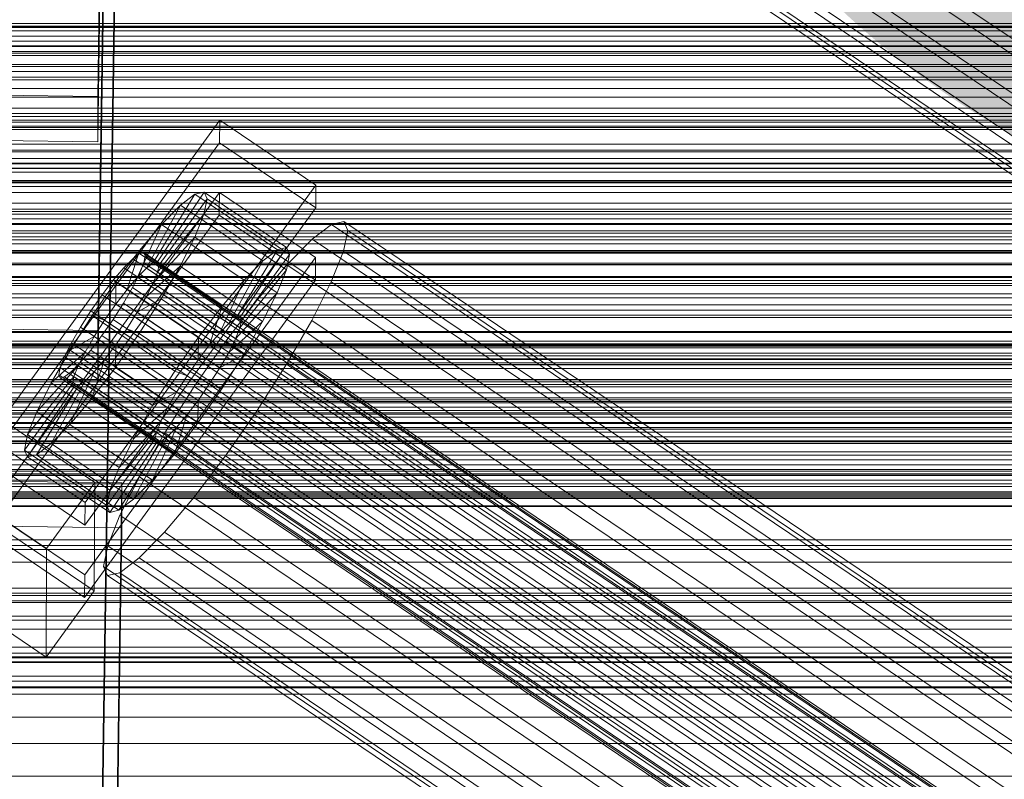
# Model space of a CAD drawing. Header units: millimetres. Extents: x -1970 to 61924, y -58230 to 6847.
# Tile 149 of 256: x -370 to -252, y -33507 to -33417. Entities that reach past the tile are written whole.
import ezdxf

# ---------------------------------------------------------------- set-up
doc = ezdxf.new("R2010")
doc.units = ezdxf.units.MM
for name, color, linetype, lineweight in [('COTAS_O', 1, 'Continuous', 0), ('COTAS_P', 1, 'Continuous', 0), ('frontal_C01', 7, 'Continuous', 0), ('frontal_C02', 7, 'Continuous', 0), ('frontal_C03', 7, 'Continuous', 0), ('frontal_dosificador', 7, 'Continuous', 0), ('frontal_mezcladora', 7, 'Continuous', 0), ('frontal_secador', 7, 'Continuous', 0)]:
    doc.layers.add(name, color=color, linetype=linetype, lineweight=lineweight)
doc.dimstyles.new('R19_100', dxfattribs={"dimtxt": 250, "dimasz": 150, "dimexe": 150, "dimexo": 80, "dimgap": 100, "dimtad": 1, "dimtih": 1, "dimtoh": 1, "dimdsep": 46, "dimcen": 0.09, "dimadec": 0, "dimazin": 0, "dimtfac": 1, "dimtdec": 4, "dimtofl": 0, "dimtmove": 0, "dimatfit": 3, "dimfxl": 1, "dimtolj": 1, "dimtzin": 0, "dimarcsym": 0})

# ---------------------------------------------------------------- blocks, each defined once
blk = doc.blocks.new('DIM_R26_46')
at = {"layer": 'COTAS_O'}
for p, q in [((-1725, -33700), (-1575, -33655)), ((1725, -33700), (1575, -33655)), ((-1725, -34400), (-1725, -33700)), ((-1725, -33700), (1725, -33700)), ((-1725, -33700), (-1575, -33745)), ((1725, -33700), (1575, -33745)), ((1725, -34400), (1725, -33700))]:
    blk.add_line(p, q, dxfattribs=at)
blk.add_text('3450 O', height=250, dxfattribs=at).set_placement((0, -33600))
blk = doc.blocks.new('DIM_R26_47')
at = {"layer": 'COTAS_P'}
for p, q in [((-850, -33400), (-150, -33400)), ((-150, -33400), (-195, -33550)), ((-150, -36000), (-150, -33400)), ((-150, -33400), (-105, -33550)), ((-150, -36000), (-195, -35850)), ((-150, -36000), (-105, -35850)), ((-850, -36000), (-150, -36000))]:
    blk.add_line(p, q, dxfattribs=at)
blk.add_text('2600 P', height=250, rotation=90, dxfattribs=at).set_placement((-250, -34700))
blk = doc.blocks.new('DIM_R26_48')
at = {"layer": 'COTAS_O'}
for p, q in [((-650, -33700), (50, -33700)), ((50, -33700), (5, -33850)), ((50, -34900), (50, -33700)), ((50, -33700), (95, -33850)), ((50, -34900), (5, -34750)), ((50, -34900), (95, -34750)), ((-650, -34900), (50, -34900))]:
    blk.add_line(p, q, dxfattribs=at)
blk.add_text('1200 O', height=250, rotation=90, dxfattribs=at).set_placement((-50, -34300))

msp = doc.modelspace()

# ---------------------------------------------------------------- linework, layer by layer
at = {"layer": 'frontal_C01'}
for p, q in [((-357.646, -33230.872), (-360.514, -33425.982)), ((-360.514, -33431.375), (-357.646, -33236.264)), ((-355.541, -33350.742), (-171.232, -33475.077)), ((-357.646, -33351.459), (-360.514, -33546.57)), ((-349.061, -33353.22), (-164.752, -33477.554)), ((-357.863, -33355.344), (-173.554, -33479.679)), ((-360.514, -33551.963), (-357.646, -33356.852)), ((-352.572, -33357.367), (-168.263, -33481.701)), ((-359.326, -33358.997), (-175.016, -33483.331)), ((-359.83, -33361.452), (-175.521, -33485.786)), ((-355.584, -33360.427), (-171.275, -33484.762)), ((-359.341, -33362.542), (-175.032, -33486.876)), ((-357.893, -33362.192), (-173.584, -33486.527)), ((-425, -33420.808), (425, -33420.808)), ((-360.514, -33425.982), (-378.512, -33425.737)), ((-360.514, -33431.375), (-360.514, -33425.982)), ((-373.501, -33466.668), (-345.969, -33428.813)), ((-345.981, -33431.509), (-345.969, -33428.813)), ((-345.969, -33428.813), (-334.501, -33436.55)), ((-378.512, -33431.13), (-360.514, -33431.375)), ((-345.981, -33431.509), (-373.513, -33469.364)), ((-334.513, -33439.246), (-345.981, -33431.509)), ((425, -33432.363), (-425, -33432.363)), ((425, -33434.504), (-425, -33434.504)), ((-334.501, -33436.55), (-362.033, -33474.404)), ((-334.501, -33436.55), (-334.513, -33439.246)), ((-373.539, -33475.295), (-346.008, -33437.441)), ((-353.892, -33445.806), (-348.918, -33437.629)), ((-353.378, -33445.683), (-347.835, -33437.367)), ((-348.918, -33437.629), (-350.645, -33438.949)), ((-347.835, -33437.367), (-348.918, -33437.629)), ((-348.918, -33437.629), (-339.088, -33444.26)), ((-347.835, -33437.367), (-338.005, -33443.998)), ((-347.47, -33438.182), (-347.835, -33437.367)), ((-346.02, -33440.137), (-346.008, -33437.441)), ((-346.008, -33437.441), (-334.539, -33445.177)), ((-354.71, -33446.432), (-350.645, -33438.949)), ((-353.205, -33446.069), (-347.47, -33438.182)), ((-350.645, -33438.949), (-352.899, -33441.238)), ((-350.645, -33438.949), (-340.816, -33445.58)), ((-347.847, -33440.019), (-347.47, -33438.182)), ((-347.47, -33438.182), (-337.64, -33444.814)), ((-346.02, -33440.137), (-373.551, -33477.992)), ((-362.045, -33477.1), (-334.513, -33439.246)), ((-353.384, -33446.939), (-347.847, -33440.019)), ((-348.941, -33442.751), (-347.847, -33440.019)), ((-347.847, -33440.019), (-338.017, -33446.65)), ((-334.551, -33447.874), (-346.02, -33440.137)), ((-355.777, -33447.516), (-352.899, -33441.238)), ((-352.899, -33441.238), (-355.525, -33444.34)), ((-352.899, -33441.238), (-343.069, -33447.869)), ((-332.629, -33441.236), (-334.938, -33443.001)), ((-331.181, -33440.887), (-332.629, -33441.236)), ((-332.629, -33441.236), (-148.32, -33565.571)), ((-330.692, -33441.977), (-331.181, -33440.887)), ((-331.181, -33440.887), (-146.872, -33565.222)), ((-331.197, -33444.432), (-330.692, -33441.977)), ((-330.692, -33441.977), (-146.383, -33566.311)), ((-353.902, -33448.233), (-348.941, -33442.751)), ((-350.678, -33446.193), (-348.941, -33442.751)), ((-348.941, -33442.751), (-339.111, -33449.382)), ((-334.938, -33443.001), (-337.95, -33446.062)), ((-334.938, -33443.001), (-150.629, -33567.336)), ((-355.525, -33444.34), (-358.345, -33448.044)), ((-357.021, -33448.986), (-355.525, -33444.34)), ((-355.53, -33444.701), (-356.348, -33445.327)), ((-355.017, -33444.577), (-355.53, -33444.701)), ((-355.53, -33444.701), (-141.731, -33588.929)), ((-355.525, -33444.34), (-345.695, -33450.971)), ((-354.844, -33444.964), (-355.017, -33444.577)), ((-355.017, -33444.577), (-141.218, -33588.806)), ((-339.088, -33444.26), (-344.062, -33452.438)), ((-338.005, -33443.998), (-343.549, -33452.314)), ((-337.64, -33444.814), (-343.376, -33452.7)), ((-340.816, -33445.58), (-339.088, -33444.26)), ((-339.088, -33444.26), (-338.005, -33443.998)), ((-337.64, -33444.814), (-338.017, -33446.65)), ((-338.005, -33443.998), (-337.64, -33444.814)), ((-332.659, -33448.085), (-331.197, -33444.432)), ((-331.197, -33444.432), (-146.887, -33568.766)), ((-334.539, -33445.177), (-362.071, -33483.032)), ((-356.348, -33445.327), (-357.415, -33446.411)), ((-356.348, -33445.327), (-142.549, -33589.555)), ((-355.541, -33447.128), (-355.022, -33445.833)), ((-355.022, -33445.833), (-354.844, -33444.964)), ((-355.022, -33445.833), (-141.224, -33590.062)), ((-354.844, -33444.964), (-141.045, -33589.192)), ((-354.71, -33446.432), (-353.892, -33445.806)), ((-353.892, -33445.806), (-353.378, -33445.683)), ((-344.062, -33452.438), (-353.892, -33445.806)), ((-343.549, -33452.314), (-353.378, -33445.683)), ((-353.378, -33445.683), (-353.205, -33446.069)), ((-340.816, -33445.58), (-344.88, -33453.063)), ((-343.069, -33447.869), (-340.816, -33445.58)), ((-334.539, -33445.177), (-334.551, -33447.874)), ((-425, -33446.06), (425, -33446.06)), ((-357.415, -33446.411), (-358.659, -33447.88)), ((-357.415, -33446.411), (-143.617, -33590.639)), ((-356.363, -33448.758), (-355.541, -33447.128)), ((-355.777, -33447.516), (-354.71, -33446.432)), ((-355.541, -33447.128), (-141.742, -33591.356)), ((-354.725, -33449.863), (-350.678, -33446.193)), ((-344.88, -33453.063), (-354.71, -33446.432)), ((-353.384, -33446.939), (-353.902, -33448.233)), ((-353.205, -33446.069), (-353.384, -33446.939)), ((-343.554, -33453.57), (-353.384, -33446.939)), ((-343.376, -33452.7), (-353.205, -33446.069)), ((-352.938, -33450.111), (-350.678, -33446.193)), ((-350.678, -33446.193), (-340.848, -33452.825)), ((-338.017, -33446.65), (-343.554, -33453.57)), ((-337.95, -33446.062), (-341.461, -33450.209)), ((-338.017, -33446.65), (-339.111, -33449.382)), ((-337.95, -33446.062), (-153.641, -33570.396)), ((-362.083, -33485.728), (-334.551, -33447.874)), ((-358.345, -33448.044), (-361.166, -33452.096)), ((-358.659, -33447.88), (-359.995, -33449.635)), ((-358.659, -33447.88), (-144.861, -33592.109)), ((-358.345, -33448.044), (-358.357, -33450.74)), ((-348.515, -33454.675), (-358.345, -33448.044)), ((-357.021, -33448.986), (-355.777, -33447.516)), ((-345.947, -33454.147), (-355.777, -33447.516)), ((-353.902, -33448.233), (-354.725, -33449.863)), ((-344.073, -33454.864), (-353.902, -33448.233)), ((-343.069, -33447.869), (-345.947, -33454.147)), ((-345.695, -33450.971), (-343.069, -33447.869)), ((-334.981, -33452.686), (-332.659, -33448.085)), ((-332.659, -33448.085), (-148.35, -33572.419)), ((-358.357, -33450.74), (-357.021, -33448.986)), ((-357.434, -33450.614), (-356.363, -33448.758)), ((-347.191, -33455.617), (-357.021, -33448.986)), ((-356.363, -33448.758), (-142.565, -33592.987)), ((-339.111, -33449.382), (-344.073, -33454.864)), ((-339.111, -33449.382), (-340.848, -33452.825)), ((-359.995, -33449.635), (-361.332, -33451.554)), ((-146.196, -33593.863), (-359.995, -33449.635)), ((-358.68, -33452.568), (-357.434, -33450.614)), ((-357.434, -33450.614), (-143.635, -33594.842)), ((-354.725, -33449.863), (-355.796, -33451.719)), ((-355.796, -33451.719), (-352.938, -33450.111)), ((-355.569, -33454.236), (-352.938, -33450.111)), ((-344.895, -33456.495), (-354.725, -33449.863)), ((-352.938, -33450.111), (-343.108, -33456.742)), ((-341.461, -33450.209), (-345.231, -33455.16)), ((-341.461, -33450.209), (-157.152, -33574.543)), ((-361.332, -33451.554), (-362.578, -33453.509)), ((-361.332, -33451.554), (-147.533, -33595.783)), ((-359.693, -33452.66), (-358.357, -33450.74)), ((-358.357, -33450.74), (-348.527, -33457.371)), ((-355.796, -33451.719), (-357.042, -33453.673)), ((-345.966, -33458.35), (-355.796, -33451.719)), ((-348.515, -33454.675), (-345.695, -33450.971)), ((-345.695, -33450.971), (-347.191, -33455.617)), ((-361.166, -33452.096), (-363.797, -33456.222)), ((-359.693, -33452.66), (-361.166, -33452.096)), ((-361.166, -33452.096), (-351.336, -33458.728)), ((-360.939, -33454.614), (-359.693, -33452.66)), ((-360.017, -33454.488), (-358.68, -33452.568)), ((-349.863, -33459.291), (-359.693, -33452.66)), ((-358.68, -33452.568), (-144.881, -33596.796)), ((-344.88, -33453.063), (-345.947, -33454.147)), ((-340.848, -33452.825), (-344.895, -33456.495)), ((-344.062, -33452.438), (-344.88, -33453.063)), ((-343.549, -33452.314), (-344.062, -33452.438)), ((-343.554, -33453.57), (-343.376, -33452.7)), ((-343.376, -33452.7), (-343.549, -33452.314)), ((-340.848, -33452.825), (-343.108, -33456.742)), ((-338.003, -33457.923), (-334.981, -33452.686)), ((-334.981, -33452.686), (-150.672, -33577.021)), ((-362.578, -33453.509), (-363.648, -33455.364)), ((-362.578, -33453.509), (-148.779, -33597.737)), ((-358.39, -33458.289), (-355.569, -33454.236)), ((-357.042, -33453.673), (-358.378, -33455.593)), ((-357.042, -33453.673), (-355.569, -33454.236)), ((-347.212, -33460.304), (-357.042, -33453.673)), ((-355.569, -33454.236), (-345.739, -33460.868)), ((-345.947, -33454.147), (-347.191, -33455.617)), ((-344.073, -33454.864), (-343.554, -33453.57)), ((-363.648, -33455.364), (-364.471, -33456.995)), ((-360.939, -33454.614), (-363.797, -33456.222)), ((-363.648, -33455.364), (-149.85, -33599.593)), ((-362.01, -33456.469), (-360.939, -33454.614)), ((-361.352, -33456.242), (-360.017, -33454.488)), ((-351.109, -33461.245), (-360.939, -33454.614)), ((-360.017, -33454.488), (-146.218, -33598.716)), ((-351.336, -33458.728), (-348.515, -33454.675)), ((-345.231, -33455.16), (-349.002, -33460.578)), ((-348.527, -33457.371), (-348.515, -33454.675)), ((-160.922, -33579.494), (-345.231, -33455.16)), ((-344.895, -33456.495), (-344.073, -33454.864)), ((-363.797, -33456.222), (-366.057, -33460.139)), ((-362.01, -33456.469), (-366.057, -33460.139)), ((-363.797, -33456.222), (-353.967, -33462.853)), ((-362.833, -33458.1), (-362.01, -33456.469)), ((-362.596, -33457.712), (-361.352, -33456.242)), ((-352.18, -33463.101), (-362.01, -33456.469)), ((-361.352, -33456.242), (-147.554, -33600.47)), ((-358.378, -33455.593), (-359.714, -33457.347)), ((-358.378, -33455.593), (-358.39, -33458.289)), ((-348.548, -33462.224), (-358.378, -33455.593)), ((-347.191, -33455.617), (-348.527, -33457.371)), ((-345.966, -33458.35), (-344.895, -33456.495)), ((-364.471, -33456.995), (-364.989, -33458.289)), ((-364.471, -33456.995), (-150.672, -33601.223)), ((-363.664, -33458.796), (-362.596, -33457.712)), ((-362.596, -33457.712), (-148.798, -33601.94)), ((-359.714, -33457.347), (-361.21, -33461.993)), ((-359.714, -33457.347), (-360.958, -33458.817)), ((-349.884, -33463.978), (-359.714, -33457.347)), ((-348.527, -33457.371), (-349.863, -33459.291)), ((-343.108, -33456.742), (-345.966, -33458.35)), ((-343.108, -33456.742), (-345.739, -33460.868)), ((-362.833, -33458.1), (-367.794, -33463.582)), ((-364.989, -33458.289), (-365.168, -33459.159)), ((-364.989, -33458.289), (-151.191, -33602.517)), ((-364.482, -33459.421), (-363.664, -33458.796)), ((-360.958, -33458.817), (-363.836, -33465.095)), ((-363.664, -33458.796), (-149.865, -33603.024)), ((-363.351, -33459.394), (-362.833, -33458.1)), ((-353.003, -33464.731), (-362.833, -33458.1)), ((-360.958, -33458.817), (-362.025, -33459.901)), ((-361.21, -33461.993), (-358.39, -33458.289)), ((-351.128, -33465.448), (-360.958, -33458.817)), ((-358.39, -33458.289), (-348.56, -33464.92)), ((-353.967, -33462.853), (-351.336, -33458.728)), ((-351.336, -33458.728), (-349.863, -33459.291)), ((-347.212, -33460.304), (-345.966, -33458.35)), ((-341.52, -33463.438), (-338.003, -33457.923)), ((-338.003, -33457.923), (-153.694, -33582.258)), ((-363.351, -33459.394), (-368.888, -33466.314)), ((-362.025, -33459.901), (-366.09, -33467.384)), ((-365.168, -33459.159), (-364.995, -33459.545)), ((-365.168, -33459.159), (-151.369, -33603.387)), ((-364.995, -33459.545), (-364.482, -33459.421)), ((-364.995, -33459.545), (-151.196, -33603.773)), ((-364.482, -33459.421), (-150.683, -33603.65)), ((-363.53, -33460.264), (-363.351, -33459.394)), ((-353.521, -33466.025), (-363.351, -33459.394)), ((-362.025, -33459.901), (-362.843, -33460.526)), ((-352.196, -33466.532), (-362.025, -33459.901)), ((-349.863, -33459.291), (-351.109, -33461.245)), ((-363.53, -33460.264), (-369.265, -33468.15)), ((-363.357, -33460.65), (-368.9, -33468.966)), ((-362.843, -33460.526), (-367.817, -33468.704)), ((-366.057, -33460.139), (-367.794, -33463.582)), ((-366.057, -33460.139), (-356.228, -33466.771)), ((-363.357, -33460.65), (-363.53, -33460.264)), ((-353.7, -33466.895), (-363.53, -33460.264)), ((-362.843, -33460.526), (-363.357, -33460.65)), ((-353.527, -33467.281), (-363.357, -33460.65)), ((-353.014, -33467.158), (-362.843, -33460.526)), ((-353.967, -33462.853), (-351.109, -33461.245)), ((-349.002, -33460.578), (-352.519, -33466.093)), ((-351.109, -33461.245), (-352.18, -33463.101)), ((-349.002, -33460.578), (-164.693, -33584.912)), ((-345.739, -33460.868), (-348.56, -33464.92)), ((-348.548, -33462.224), (-347.212, -33460.304)), ((-345.739, -33460.868), (-347.212, -33460.304)), ((-363.836, -33465.095), (-361.21, -33461.993)), ((-361.21, -33461.993), (-351.38, -33468.624)), ((-349.884, -33463.978), (-348.548, -33462.224)), ((-348.56, -33464.92), (-348.548, -33462.224)), ((-367.794, -33463.582), (-368.888, -33466.314)), ((-367.794, -33463.582), (-357.964, -33470.213)), ((-356.228, -33466.771), (-353.967, -33462.853)), ((-356.228, -33466.771), (-352.18, -33463.101)), ((-352.18, -33463.101), (-353.003, -33464.731)), ((-345.291, -33468.856), (-341.52, -33463.438)), ((-341.52, -33463.438), (-157.211, -33587.773)), ((-372.35, -33464.282), (-360.882, -33472.018)), ((-357.964, -33470.213), (-353.003, -33464.731)), ((-353.003, -33464.731), (-353.521, -33466.025)), ((-351.38, -33468.624), (-349.884, -33463.978)), ((-351.128, -33465.448), (-349.884, -33463.978)), ((-366.09, -33467.384), (-363.836, -33465.095)), ((-363.836, -33465.095), (-354.006, -33471.726)), ((-354.006, -33471.726), (-351.128, -33465.448)), ((-352.196, -33466.532), (-351.128, -33465.448)), ((-348.56, -33464.92), (-351.38, -33468.624)), ((-362.033, -33474.404), (-373.501, -33466.668)), ((-368.888, -33466.314), (-369.265, -33468.15)), ((-368.888, -33466.314), (-359.058, -33472.945)), ((-359.436, -33474.782), (-353.7, -33466.895)), ((-359.058, -33472.945), (-353.521, -33466.025)), ((-357.987, -33475.335), (-353.014, -33467.158)), ((-357.964, -33470.213), (-356.228, -33466.771)), ((-356.26, -33474.015), (-352.196, -33466.532)), ((-352.519, -33466.093), (-355.541, -33471.33)), ((-353.521, -33466.025), (-353.7, -33466.895)), ((-353.7, -33466.895), (-353.527, -33467.281)), ((-353.527, -33467.281), (-353.014, -33467.158)), ((-353.014, -33467.158), (-352.196, -33466.532)), ((-352.519, -33466.093), (-168.21, -33590.428)), ((-369.265, -33468.15), (-368.9, -33468.966)), ((-369.265, -33468.15), (-359.436, -33474.782)), ((-367.817, -33468.704), (-366.09, -33467.384)), ((-366.09, -33467.384), (-356.26, -33474.015)), ((-359.07, -33475.597), (-353.527, -33467.281)), ((-373.513, -33469.364), (-362.045, -33477.1)), ((-368.9, -33468.966), (-367.817, -33468.704)), ((-368.9, -33468.966), (-359.07, -33475.597)), ((-367.817, -33468.704), (-357.987, -33475.335)), ((-351.38, -33468.624), (-354.006, -33471.726)), ((-349.061, -33473.807), (-345.291, -33468.856)), ((-345.291, -33468.856), (-160.982, -33593.191)), ((-359.058, -33472.945), (-357.964, -33470.213)), ((-375.644, -33471.802), (-357.646, -33472.047)), ((-355.541, -33471.33), (-357.863, -33475.931)), ((-354.006, -33471.726), (-356.26, -33474.015)), ((-355.541, -33471.33), (-171.232, -33595.665)), ((-366.618, -33479.904), (-378.086, -33472.168)), ((-360.882, -33472.018), (-366.618, -33479.904)), ((-360.882, -33472.018), (-360.939, -33484.96)), ((-357.646, -33472.047), (-360.514, -33667.158)), ((-359.436, -33474.782), (-359.058, -33472.945)), ((-357.646, -33472.047), (-357.646, -33477.44)), ((-356.26, -33474.015), (-357.987, -33475.335)), ((-352.572, -33477.954), (-349.061, -33473.807)), ((-349.061, -33473.807), (-164.752, -33598.142)), ((-362.071, -33483.032), (-373.539, -33475.295)), ((-362.045, -33477.1), (-362.033, -33474.404)), ((-359.07, -33475.597), (-359.436, -33474.782)), ((-357.987, -33475.335), (-359.07, -33475.597)), ((-357.863, -33475.931), (-359.326, -33479.584)), ((-357.863, -33475.931), (-173.554, -33600.266)), ((-357.646, -33477.44), (-375.644, -33477.194)), ((-360.939, -33484.96), (-372.408, -33477.223)), ((-360.514, -33672.55), (-357.646, -33477.44)), ((-373.551, -33477.992), (-362.083, -33485.728)), ((-355.584, -33481.015), (-352.572, -33477.954)), ((-352.572, -33477.954), (-168.263, -33602.289)), ((-366.675, -33492.846), (-366.618, -33479.904)), ((-359.326, -33479.584), (-359.83, -33482.039)), ((-359.326, -33479.584), (-175.016, -33603.919)), ((-357.893, -33482.78), (-355.584, -33481.015)), ((-355.584, -33481.015), (-171.275, -33605.349)), ((-359.83, -33482.039), (-359.341, -33483.129)), ((-359.83, -33482.039), (-175.521, -33606.374)), ((-362.083, -33485.728), (-362.071, -33483.032)), ((-359.341, -33483.129), (-357.893, -33482.78)), ((-359.341, -33483.129), (-175.032, -33607.464)), ((-357.893, -33482.78), (-173.584, -33607.114)), ((-378.143, -33485.109), (-366.675, -33492.846)), ((-366.675, -33492.846), (-360.939, -33484.96))]:
    msp.add_line(p, q, dxfattribs=at)
at = {"layer": 'frontal_C02'}
for p, q in [((-357.646, -33260.487), (-360.514, -33453.892)), ((-360.514, -33459.853), (-357.646, -33266.448)), ((-425, -33448.296), (425, -33448.296)), ((-360.514, -33453.892), (-378.512, -33453.649)), ((-360.514, -33459.853), (-360.514, -33453.892)), ((425, -33459.75), (-425, -33459.75)), ((-378.512, -33459.61), (-360.514, -33459.853)), ((430, -33462.372), (-430, -33462.372)), ((425, -33463.437), (-425, -33463.437)), ((430, -33467.372), (-430, -33467.372)), ((-425, -33474.891), (425, -33474.891))]:
    msp.add_line(p, q, dxfattribs=at)
at = {"layer": 'frontal_C03'}
for p, q in [((1250, -33417.245), (-1250, -33417.245)), ((1250, -33418.126), (-1250, -33418.126)), ((1250, -33418.78), (-1250, -33418.78)), ((1250, -33421.087), (-1250, -33421.087)), ((-1250, -33422.145), (1250, -33422.145)), ((1250, -33424.997), (-1250, -33424.997)), ((1250, -33426.054), (-1250, -33426.054)), ((1250, -33428.361), (-1250, -33428.361)), ((1250, -33429.015), (-1250, -33429.015)), ((1250, -33429.896), (-1250, -33429.896)), ((-1250, -33432.562), (1250, -33432.562)), ((-1250, -33433.359), (1250, -33433.359)), ((-1250, -33433.944), (1250, -33433.944)), ((-1250, -33436.282), (1250, -33436.282)), ((-1250, -33437.411), (1250, -33437.411)), ((1250, -33439.703), (-1250, -33439.703)), ((1250, -33440.584), (-1250, -33440.584)), ((-1250, -33441.13), (1250, -33441.13)), ((1250, -33441.237), (-1250, -33441.237)), ((-1250, -33442.727), (1250, -33442.727)), ((1250, -33443.545), (-1250, -33443.545)), ((-1250, -33444.602), (1250, -33444.602)), ((1250, -33447.454), (-1250, -33447.454)), ((-1250, -33447.574), (1250, -33447.574)), ((1250, -33448.512), (-1250, -33448.512)), ((-1250, -33449.53), (1250, -33449.53)), ((1250, -33450.819), (-1250, -33450.819)), ((1250, -33451.473), (-1250, -33451.473)), ((1250, -33452.354), (-1250, -33452.354)), ((-1250, -33455.174), (1250, -33455.174)), ((-1268, -33455.548), (1268, -33455.548)), ((-1268, -33455.772), (1268, -33455.772)), ((-1268, -33455.936), (1268, -33455.936)), ((-1268, -33456.594), (1268, -33456.594)), ((-1268, -33456.911), (1268, -33456.911)), ((1250, -33457.356), (-1250, -33457.356)), ((-1268, -33457.957), (1268, -33457.957)), ((-1268, -33458.407), (1268, -33458.407)), ((-1268, -33459.77), (1268, -33459.77)), ((-1268, -33460.32), (1268, -33460.32)), ((-1268, -33461.907), (1268, -33461.907)), ((1250, -33462.16), (-1250, -33462.16)), ((1268, -33462.521), (-1268, -33462.521)), ((1250, -33463.042), (-1250, -33463.042)), ((-1250, -33463.413), (1250, -33463.413)), ((-1268, -33464.224), (1268, -33464.224)), ((1250, -33463.695), (-1250, -33463.695)), ((-1268, -33464.86), (1268, -33464.86)), ((-1250, -33465.671), (1250, -33465.671)), ((-1268, -33466.563), (1268, -33466.563)), ((1250, -33466.003), (-1250, -33466.003)), ((-1250, -33467.06), (1250, -33467.06)), ((-1268, -33467.177), (1268, -33467.177)), ((-1268, -33468.764), (1268, -33468.764)), ((-1268, -33469.314), (1268, -33469.314)), ((-1268, -33470.677), (1268, -33470.677)), ((1250, -33469.912), (-1250, -33469.912)), ((-1268, -33471.127), (1268, -33471.127)), ((1250, -33470.969), (-1250, -33470.969)), ((-1250, -33471.728), (1250, -33471.728)), ((-1268, -33472.173), (1268, -33472.173)), ((-1268, -33472.49), (1268, -33472.49)), ((-1268, -33473.148), (1268, -33473.148)), ((-1268, -33473.312), (1268, -33473.312)), ((-1268, -33473.536), (1268, -33473.536)), ((1250, -33473.277), (-1250, -33473.277)), ((-1250, -33473.91), (1250, -33473.91)), ((1250, -33473.93), (-1250, -33473.93)), ((1250, -33474.812), (-1250, -33474.812)), ((-1250, -33479.554), (1250, -33479.554)), ((-1250, -33481.51), (1250, -33481.51)), ((1250, -33484.618), (-1250, -33484.618)), ((1250, -33485.499), (-1250, -33485.499)), ((1250, -33486.153), (-1250, -33486.153)), ((-1250, -33486.357), (1250, -33486.357)), ((-1250, -33487.954), (1250, -33487.954)), ((1250, -33488.46), (-1250, -33488.46)), ((-1250, -33489.517), (1250, -33489.517)), ((-1250, -33491.673), (1250, -33491.673)), ((1250, -33492.37), (-1250, -33492.37)), ((-1250, -33492.802), (1250, -33492.802)), ((1250, -33493.427), (-1250, -33493.427)), ((-1250, -33495.14), (1250, -33495.14)), ((-1250, -33495.725), (1250, -33495.725)), ((1250, -33495.734), (-1250, -33495.734)), ((1250, -33496.388), (-1250, -33496.388)), ((-1250, -33496.522), (1250, -33496.522)), ((1250, -33497.269), (-1250, -33497.269)), ((1250, -33507.076), (-1250, -33507.076))]:
    msp.add_line(p, q, dxfattribs=at)
at = {"layer": 'frontal_dosificador'}
for p, q in [((-770, -33460), (770, -33460)), ((-775, -33480), (775, -33480)), ((750, -33500), (-750, -33500))]:
    msp.add_line(p, q, dxfattribs=at)
at = {"layer": 'frontal_mezcladora'}
for p, q in [((-950, -33428.8), (-160, -33428.8)), ((-950, -33429.522), (-160, -33429.522)), ((-950, -33431.64), (-160, -33431.64)), ((-950, -33435.009), (-160, -33435.009)), ((-950, -33439.4), (-160, -33439.4)), ((-950, -33444.513), (-160, -33444.513)), ((-160, -33450), (-950, -33450)), ((-950, -33455.487), (-160, -33455.487)), ((-950, -33460.6), (-160, -33460.6)), ((-950, -33464.991), (-160, -33464.991)), ((-950, -33468.36), (-160, -33468.36)), ((-950, -33470.478), (-160, -33470.478)), ((-950, -33471.2), (-160, -33471.2))]:
    msp.add_line(p, q, dxfattribs=at)
at = {"layer": 'frontal_secador'}
for p, q in [((-1250, -33417.588), (1250, -33417.588)), ((1250, -33417.611), (-1250, -33417.611)), ((1250, -33417.728), (-1250, -33417.728)), ((-1250, -33419.387), (1250, -33419.387)), ((1250, -33419.918), (-1250, -33419.918)), ((-1250, -33420), (1250, -33420)), ((1250, -33420.588), (-1250, -33420.588)), ((1250, -33422.387), (-1250, -33422.387)), ((1250, -33423), (-1250, -33423)), ((-1250, -33423.65), (1250, -33423.65)), ((1250, -33424), (-1250, -33424)), ((1250, -33427.382), (-1250, -33427.382)), ((-1250, -33428), (1250, -33428)), ((1250, -33429.689), (-1250, -33429.689)), ((1250, -33434), (-1250, -33434)), ((1250, -33434.545), (-1250, -33434.545)), ((1250, -33436), (-1250, -33436)), ((1250, -33436.144), (-1250, -33436.144)), ((1250, -33436.709), (-1250, -33436.709)), ((1250, -33438.686), (-1250, -33438.686)), ((1250, -33440), (-1250, -33440)), ((1320, -33442), (-1320, -33442)), ((1320, -33442.273), (-1320, -33442.273)), ((1250, -33442), (-1250, -33442)), ((1320, -33443.072), (-1320, -33443.072)), ((1320, -33444.343), (-1320, -33444.343)), ((1250, -33444.651), (-1250, -33444.651)), ((1320, -33446), (-1320, -33446)), ((1250, -33445.859), (-1250, -33445.859)), ((-1250, -33446), (1250, -33446)), ((1320, -33447.929), (-1320, -33447.929)), ((-1320, -33450), (1320, -33450)), ((-1250, -33450), (1250, -33450)), ((1320, -33452.071), (-1320, -33452.071)), ((1320, -33454), (-1320, -33454)), ((1250, -33454.141), (-1250, -33454.141)), ((1320, -33455.657), (-1320, -33455.657)), ((1320, -33456.928), (-1320, -33456.928)), ((1320, -33457.727), (-1320, -33457.727)), ((1250, -33457.285), (-1250, -33457.285)), ((1320, -33458), (-1320, -33458)), ((1250, -33458), (-1250, -33458)), ((1250, -33461.314), (-1250, -33461.314)), ((1250, -33463.856), (-1250, -33463.856)), ((1250, -33465.455), (-1250, -33465.455)), ((1250, -33466), (-1250, -33466)), ((1360, -33473.5), (-1360, -33473.5)), ((1250, -33473.75), (-1250, -33473.75)), ((1360, -33474.863), (-1360, -33474.863)), ((1360, -33478.859), (-1360, -33478.859)), ((1360, -33485.216), (-1360, -33485.216)), ((1250, -33492.924), (-1250, -33492.924)), ((1360, -33493.5), (-1360, -33493.5)), ((1360, -33503.147), (-1360, -33503.147))]:
    msp.add_line(p, q, dxfattribs=at)

# ---------------------------------------------------------------- dimensions: what is measured, and where the dimension line sits
at = {"layer": 'COTAS_O'}
for p1, p2, distance, picture, middle in [((-650, -34900), (-650, -33700), -700, 'DIM_R26_48', (50, -34300)), ((-1725, -34400), (1725, -34400), 700, 'DIM_R26_46', (0, -33700))]:
    dim = msp.add_aligned_dim(p1=p1, p2=p2, distance=distance, text='<> O', dimstyle='R19_100', dxfattribs=at)
    dim.commit()
    dim.dimension.update_dxf_attribs({"geometry": picture, "text_midpoint": middle})
at = {"layer": 'COTAS_P'}
dim = msp.add_aligned_dim(p1=(-850, -36000), p2=(-850, -33400), distance=-700, text='<> P', dimstyle='R19_100', dxfattribs=at)
dim.commit()
dim.dimension.update_dxf_attribs({"geometry": 'DIM_R26_47', "text_midpoint": (-150, -34700)})

doc.saveas('drawing.dxf')
